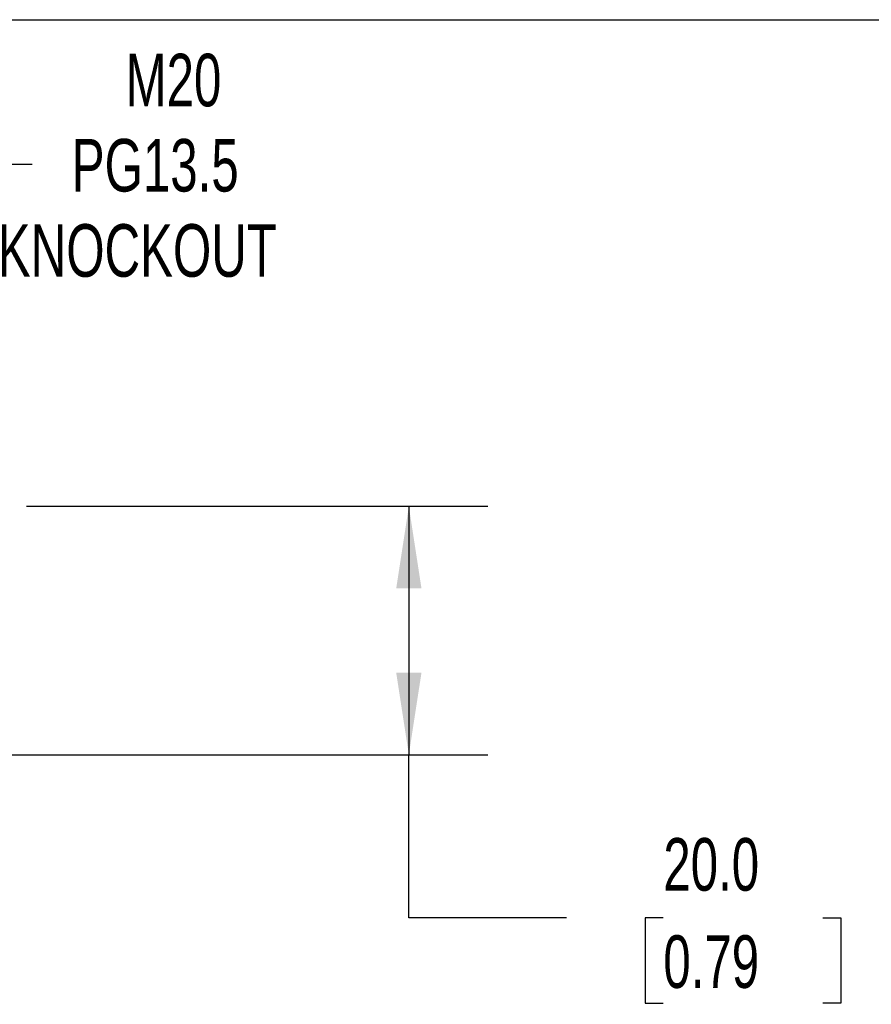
# Model space of a CAD drawing. Header units: millimetres. Extents: x 13 to 546, y 13 to 419.
# Tile 14 of 19: x 144 to 212, y 340 to 419. Entities that reach past the tile are written whole.
import ezdxf

# ---------------------------------------------------------------- set-up
doc = ezdxf.new("R2010")
doc.units = ezdxf.units.MM
doc.header["$LTSCALE"] = 2
doc.linetypes.add('SLD-Solid', pattern=[0])
doc.layers.add('DIMENSIONS', color=140, linetype='SLD-Solid', lineweight=25)
doc.layers.add('TEXT', color=140, linetype='SLD-Solid', lineweight=25)
doc.styles.add('SLDTEXTSTYLE0', font='TXT', dxfattribs={"width": 0.7})
doc.dimstyles.new('SLDDIMSTYLE0', dxfattribs={"dimtxt": 4.316016, "dimasz": 6.604, "dimexe": 0, "dimexo": 0.0625, "dimgap": 1.079004, "dimtad": 0, "dimtih": 1, "dimtoh": 1, "dimrnd": 1e-09, "dimzin": 4, "dimdsep": 46, "dimtxsty": 'SLDTEXTSTYLE0', "dimsah": 1, "dimcen": 0.09, "dimadec": 0, "dimazin": 1, "dimtfac": 1, "dimtofl": 0, "dimtmove": 0, "dimatfit": 3, "dimfxl": 0, "dimfrac": 2, "dimtolj": 1, "dimtzin": 12, "dimarcsym": 0})
doc.dimstyles.new('SLDDIMSTYLE2', dxfattribs={"dimtxt": 4.316016, "dimasz": 6.604, "dimexe": 0, "dimexo": 0.0625, "dimgap": 1.079004, "dimtad": 0, "dimtih": 1, "dimtoh": 1, "dimrnd": 1e-09, "dimzin": 12, "dimdsep": 46, "dimtxsty": 'SLDTEXTSTYLE0', "dimsah": 1, "dimcen": 0, "dimadec": 0, "dimazin": 3, "dimtfac": 1, "dimtofl": 0, "dimtmove": 0, "dimatfit": 3, "dimfxl": 0, "dimfrac": 2, "dimtolj": 1, "dimtzin": 12, "dimarcsym": 0})

# ---------------------------------------------------------------- blocks, each defined once
blk = doc.blocks.new('_D_7')
at = {"layer": 'DIMENSIONS'}
for p, q in [((105.343, 369.02), (127.543, 407.471)), ((127.543, 407.471), (144.601, 407.471))]:
    blk.add_line(p, q, dxfattribs=at)
blk.add_solid([(105.343, 369.02), (109.525, 374.231), (107.765, 375.247)], dxfattribs=at)
at = {"layer": 'DIMENSIONS', "char_height": 4.2333, "attachment_point": 1, "style": 'SLDTEXTSTYLE0'}
for s, insert in [('M20', (152.108, 416.358)), ('PG13.5', (147.776, 409.498)), ('KNOCKOUT', (141.83, 402.639))]:
    blk.add_mtext(s, dxfattribs=dict(at, insert=insert))
blk = doc.blocks.new('_D_8')
at = {"layer": 'DIMENSIONS'}
for p, q in [((144.133, 379.926), (181.255, 379.926)), ((174.905, 379.926), (174.905, 359.926)), ((102.633, 359.926), (181.255, 359.926)), ((174.905, 346.793), (174.905, 359.926)), ((187.605, 346.793), (174.905, 346.793)), ((195.384, 346.793), (193.935, 346.793)), ((193.935, 346.793), (193.935, 339.933)), ((208.21, 346.793), (209.659, 346.793)), ((209.659, 346.793), (209.659, 339.933)), ((193.935, 339.933), (195.384, 339.933)), ((209.659, 339.933), (208.21, 339.933))]:
    blk.add_line(p, q, dxfattribs=at)
for points in [[(174.905, 379.926), (173.889, 373.322), (175.921, 373.322)], [(174.905, 359.926), (175.921, 366.53), (173.889, 366.53)]]:
    blk.add_solid(points, dxfattribs=at)
at = {"layer": 'DIMENSIONS', "char_height": 4.2333, "attachment_point": 1, "style": 'SLDTEXTSTYLE0'}
for s, insert in [('20.0', (195.384, 353.216)), ('0.79', (195.384, 345.39))]:
    blk.add_mtext(s, dxfattribs=dict(at, insert=insert))

msp = doc.modelspace()

# ---------------------------------------------------------------- linework, layer by layer
at = {"layer": 'TEXT'}
msp.add_line((12.7, 419.1), (546.1, 419.1), dxfattribs=at)

# ---------------------------------------------------------------- dimensions: what is measured, and where the dimension line sits
at = {"layer": 'DIMENSIONS'}
dim = msp.add_diameter_dim_2p(p1=(94.843, 350.833), p2=(105.343, 369.02), text='M20\\PPG13.5\\PKNOCKOUT', dimstyle='SLDDIMSTYLE2', override={"dimpost": '<>'}, dxfattribs=at)
dim.commit()
dim.dimension.update_dxf_attribs({"geometry": '_D_7', "text_midpoint": (158.078, 407.471), "dimtype": 163})
dim = msp.add_linear_dim(base=(174.905, 359.926), p1=(141.593, 379.926), p2=(100.093, 359.926), angle=90, dimstyle='SLDDIMSTYLE0', dxfattribs=at)
dim.commit()
dim.dimension.update_dxf_attribs({"geometry": '_D_8', "text_midpoint": (174.905, 346.793), "dimtype": 160})

doc.saveas('drawing.dxf')
